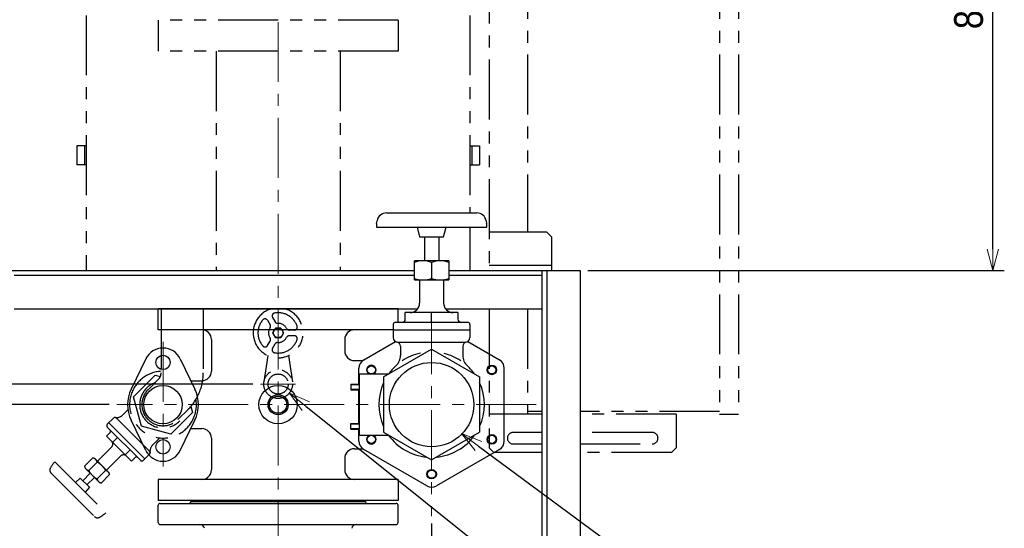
# Model space of a CAD drawing. Extents: x 0 to 8400, y 0 to 5940.
# Tile 11 of 34: x 1291 to 2317, y 1262 to 1792. Entities that reach past the tile are written whole.
import ezdxf
from ezdxf import colors
from ezdxf.entities.mleader import LeaderData, LeaderLine
from ezdxf.math import Vec2, Vec3

# ---------------------------------------------------------------- set-up
doc = ezdxf.new("R2010")
doc.units = 0
doc.header["$LTSCALE"] = 50
doc.header["$MEASUREMENT"] = 0
doc.linetypes.add('CENTER', pattern=[2, 1.25, -0.25, 0.25, -0.25])
doc.linetypes.add('PHANTOM', pattern=[2.5, 1.25, -0.25, 0.25, -0.25, 0.25, -0.25])
doc.layers.get('0').update_dxf_attribs({"linetype": 'CONTINUOUS'})
doc.layers.get('Defpoints').update_dxf_attribs({"color": 8, "linetype": 'CONTINUOUS'})
for name, color, linetype in [('ACCES1', 1, 'CONTINUOUS'), ('ACCES5', 1, 'CONTINUOUS'), ('ACCES9', 6, 'CONTINUOUS'), ('DETAIL', 7, 'CONTINUOUS')]:
    doc.layers.add(name, color=color, linetype=linetype)
for name, color, linetype, lineweight in [('SIZE', 3, 'CONTINUOUS', 13), ('SIZE_ACCES5', 1, 'CONTINUOUS', 13), ('SIZE_ACCES9', 6, 'CONTINUOUS', 13)]:
    doc.layers.add(name, color=color, linetype=linetype, lineweight=lineweight)
doc.styles.get("Standard").update_dxf_attribs({"font": 'monotxt.shx', "width": 0.83, "bigfont": 'extfont.shx'})
doc.dimstyles.new('STDIM1', dxfattribs={"dimscale": 0, "dimtxt": 30, "dimasz": 22, "dimexe": 12, "dimexo": 8, "dimgap": 10, "dimtad": 1, "dimdec": 1, "dimdsep": 46, "dimtxsty": 'STANDARD', "dimblk": 'OPEN30', "dimcen": 0, "dimdle": 4.496, "dimclrd": 256, "dimclre": 256, "dimclrt": 256, "dimadec": 0, "dimazin": 0, "dimtfac": 1, "dimtdec": 1, "dimtmove": 0, "dimatfit": 3, "dimldrblk": 'OPEN30', "dimfxl": 1, "dimtvp": 1, "dimtolj": 1, "dimarcsym": 0})

# ---------------------------------------------------------------- blocks, each defined once
blk = doc.blocks.new('_OPEN30')
at = {"color": 0, "linetype": 'ByBlock'}
for p, q in [((-1, 0.268), (0, 0)), ((0, 0), (-1, -0.268)), ((0, 0), (-1, 0))]:
    blk.add_line(p, q, dxfattribs=at)
blk = doc.blocks.new('*D1')
at = {"layer": 'Defpoints', "color": 0}
for p in [(1720, 1274.9), (1560, 520), (1720, 435.3)]:
    blk.add_point(p, dxfattribs=at)
at = {"layer": 'SIZE', "lineweight": -2}
for p, q in [((1720, 1266.9), (1720, 423.3)), ((1560, 512), (1560, 423.3)), ((1582, 435.3), (1698, 435.3))]:
    blk.add_line(p, q, dxfattribs=at)
at = {"layer": 'SIZE', "lineweight": -2, "xscale": 22, "yscale": 22, "zscale": 22, "rotation": 180}
blk.add_blockref('_OPEN30', (1560, 435.3), dxfattribs=at)
at = {"layer": 'SIZE', "lineweight": -2, "xscale": 22, "yscale": 22, "zscale": 22}
blk.add_blockref('_OPEN30', (1720, 435.3), dxfattribs=at)
at = {"layer": 'SIZE', "insert": (1640, 460.3), "char_height": 30, "attachment_point": 5}
blk.add_mtext('\\A1;160', dxfattribs=at)
blk = doc.blocks.new('*D54')
at = {"layer": 'Defpoints', "color": 0}
for p in [(1245, 1531), (1145, 1412.5), (1541.7, 1412.5)]:
    blk.add_point(p, dxfattribs=at)
at = {"layer": 'SIZE_ACCES5', "lineweight": -2}
for p, q in [((1237, 1531), (1133, 1531)), ((1145, 1509), (1145, 1434.5)), ((1533.7, 1412.5), (1133, 1412.5)), ((1145, 1412.5), (1145, 1064))]:
    blk.add_line(p, q, dxfattribs=at)
at = {"layer": 'SIZE_ACCES5', "lineweight": -2, "xscale": 22, "yscale": 22, "zscale": 22}
for p, rotation in [((1145, 1531), 90), ((1145, 1412.5), 270)]:
    blk.add_blockref('_OPEN30', p, dxfattribs=dict(at, rotation=rotation))
at = {"layer": 'SIZE_ACCES5', "insert": (1120, 1212.6), "char_height": 30, "attachment_point": 5, "rotation": 90}
blk.add_mtext('\\A1;119{\\W0.83;（50L、標準）}', dxfattribs=at)
blk = doc.blocks.new('*D55')
at = {"layer": 'Defpoints', "color": 0}
for p in [(820, 1901), (1495, 1901), (1245, 550)]:
    blk.add_point(p, dxfattribs=at)
at = {"layer": 'SIZE_ACCES5', "lineweight": -2}
for p, q in [((1487, 1901), (808, 1901)), ((820, 572), (820, 1879)), ((1237, 550), (808, 550))]:
    blk.add_line(p, q, dxfattribs=at)
at = {"layer": 'SIZE_ACCES5', "lineweight": -2, "xscale": 22, "yscale": 22, "zscale": 22}
for p, rotation in [((820, 1901), 90), ((820, 550), 270)]:
    blk.add_blockref('_OPEN30', p, dxfattribs=dict(at, rotation=rotation))
at = {"layer": 'SIZE_ACCES5', "insert": (795, 1225.5), "char_height": 30, "attachment_point": 5, "rotation": 90}
blk.add_mtext('\\A1;1351', dxfattribs=at)
blk = doc.blocks.new('*D57')
at = {"layer": 'Defpoints', "color": 0}
for p in [(755, 2057), (1358, 2057), (1245, 550)]:
    blk.add_point(p, dxfattribs=at)
at = {"layer": 'SIZE_ACCES5', "lineweight": -2}
for p, q in [((1350, 2057), (743, 2057)), ((755, 572), (755, 2035)), ((1237, 550), (743, 550))]:
    blk.add_line(p, q, dxfattribs=at)
at = {"layer": 'SIZE_ACCES5', "lineweight": -2, "xscale": 22, "yscale": 22, "zscale": 22}
for p, rotation in [((755, 2057), 90), ((755, 550), 270)]:
    blk.add_blockref('_OPEN30', p, dxfattribs=dict(at, rotation=rotation))
at = {"layer": 'SIZE_ACCES5', "insert": (730, 1303.5), "char_height": 30, "attachment_point": 5, "rotation": 90}
blk.add_mtext('\\A1;1507', dxfattribs=at)
blk = doc.blocks.new('*D49')
at = {"layer": 'Defpoints', "color": 0}
for p in [(1245, 1531), (1080, 1391), (1391.9, 1391)]:
    blk.add_point(p, dxfattribs=at)
at = {"layer": 'SIZE', "lineweight": -2}
for p, q in [((1237, 1531), (1068, 1531)), ((1080, 1509), (1080, 1413)), ((1383.9, 1391), (1068, 1391))]:
    blk.add_line(p, q, dxfattribs=at)
at = {"layer": 'SIZE', "lineweight": -2, "xscale": 22, "yscale": 22, "zscale": 22}
for p, rotation in [((1080, 1531), 90), ((1080, 1391), 270)]:
    blk.add_blockref('_OPEN30', p, dxfattribs=dict(at, rotation=rotation))
at = {"layer": 'SIZE', "insert": (1055, 1461), "char_height": 30, "attachment_point": 5, "rotation": 90}
blk.add_mtext('\\A1;140', dxfattribs=at)
blk = doc.blocks.new('*D60')
at = {"layer": 'Defpoints', "color": 0}
for p in [(2040, 2381), (2305, 2381), (1875, 1531)]:
    blk.add_point(p, dxfattribs=at)
at = {"layer": 'SIZE_ACCES9', "lineweight": -2}
for p, q in [((2048, 2381), (2317, 2381)), ((2305, 1553), (2305, 2359)), ((1883, 1531), (2317, 1531))]:
    blk.add_line(p, q, dxfattribs=at)
at = {"layer": 'SIZE_ACCES9', "lineweight": -2, "xscale": 22, "yscale": 22, "zscale": 22}
for p, rotation in [((2305, 2381), 90), ((2305, 1531), 270)]:
    blk.add_blockref('_OPEN30', p, dxfattribs=dict(at, rotation=rotation))
at = {"layer": 'SIZE_ACCES9', "insert": (2280, 1956), "char_height": 30, "attachment_point": 5, "rotation": 90}
blk.add_mtext('\\A1;850（標準、呼水槽50L）', dxfattribs=at)

msp = doc.modelspace()

# ---------------------------------------------------------------- linework, layer by layer
at = {"layer": 'ACCES1', "linetype": 'PHANTOM'}
for p, q in [((1435.0013, 1791.98539), (1435.0013, 1759.72732)), ((1685.00065, 1791.98539), (1435.0013, 1791.98539)), ((1685.00065, 1791.98539), (1685.00065, 1759.72732)), ((1685.00065, 1759.72732), (1435.0013, 1759.72732)), ((1495.48452, 1759.72732), (1495.48452, 1530.9999)), ((1624.51678, 1759.72732), (1624.51678, 1530.9999))]:
    msp.add_line(p, q, dxfattribs=at)
at = {"layer": 'ACCES5', "linetype": 'PHANTOM'}
for p, q in [((1360.00031, 2046.99985), (1360.00031, 1530.9999)), ((1760.00031, 2046.99985), (1760.00031, 1590.9999)), ((1350.00001, 1660.9999), (1350.00001, 1640.9999)), ((1360.00001, 1660.9999), (1350.00001, 1660.9999)), ((1358.00019, 1660.9999), (1358.00019, 1640.9999)), ((1760.0003, 1660.9999), (1769.99999, 1660.9999)), ((1762.00012, 1660.9999), (1762.00012, 1640.9999)), ((1769.99999, 1660.9999), (1769.99999, 1640.9999)), ((1360.00001, 1640.9999), (1350.00001, 1640.9999)), ((1760.0003, 1640.9999), (1769.99999, 1640.9999)), ((1760.00031, 1575.9999), (1760.00031, 1530.9999)), ((1437.99961, 1490.9999), (1437.99961, 1424.25365)), ((1481.99981, 1490.9999), (1481.99981, 1424.25365)), ((1549.15026, 1490.9999), (1549.15026, 1489.44773)), ((1570.85021, 1490.9999), (1570.85021, 1489.4478)), ((1548.91696, 1479.0168), (1551.63591, 1474.3074)), ((1554.11301, 1482.01685), (1556.83216, 1477.30735)), ((1557.11351, 1470.81985), (1554.22671, 1465.81985)), ((1562.88696, 1470.81985), (1557.11351, 1470.81985)), ((1562.88696, 1470.81985), (1565.77381, 1465.81985)), ((1576.97086, 1468.8198), (1571.53291, 1468.8198)), ((1554.22686, 1465.81985), (1557.11351, 1460.81985)), ((1562.88696, 1460.81985), (1557.11351, 1460.81985)), ((1565.77381, 1465.81985), (1562.88696, 1460.81985)), ((1576.97086, 1462.8199), (1571.53291, 1462.8199)), ((1548.91696, 1452.6229), (1551.63591, 1457.3324)), ((1554.11301, 1449.62295), (1556.83196, 1454.33235)), ((1549.20611, 1442.16645), (1545.16006, 1414.66345)), ((1570.79471, 1442.16645), (1574.84056, 1414.66345)), ((1409.32801, 1399.2184), (1431.78161, 1421.6721)), ((1435.07051, 1417.1825), (1424.44431, 1406.55645)), ((1431.78161, 1421.6722), (1437.15546, 1420.2323)), ((1417.54671, 1368.5463), (1409.32801, 1399.2186)), ((1397.3899, 1379.77324), (1403.37365, 1385.75699)), ((1466.18286, 1386.06925), (1455.55636, 1375.44315)), ((1468.98196, 1389.09055), (1470.67261, 1382.7813)), ((1381.95859, 1370.607), (1388.23336, 1376.88177)), ((1391.37075, 1376.88177), (1425.88198, 1342.37054)), ((1448.21901, 1360.3276), (1470.67261, 1382.7813)), ((1381.95859, 1367.46961), (1416.46983, 1332.95838)), ((1383.52729, 1372.17569), (1421.1759, 1334.52707)), ((1448.21901, 1360.3276), (1417.54671, 1368.5462)), ((1381.15271, 1358.23583), (1384.91761, 1362.00073)), ((1381.15271, 1358.23583), (1407.23624, 1332.1523)), ((1387.67354, 1351.715), (1392.69338, 1356.73483)), ((1428.77361, 1348.38953), (1436.70187, 1356.31779)), ((1371.6295, 1332.04145), (1386.35091, 1346.76286)), ((1358.29083, 1326.67951), (1366.96862, 1335.3573)), ((1368.80597, 1334.86498), (1366.96862, 1335.3573)), ((1368.80597, 1334.86498), (1383.86538, 1319.80557)), ((1381.04166, 1322.62929), (1395.76307, 1337.3507)), ((1400.7154, 1338.67314), (1405.73524, 1343.69297)), ((1407.23624, 1332.1523), (1411.00114, 1335.9172)), ((1419.60721, 1332.95838), (1425.88198, 1339.23315)), ((1327.28206, 1331.31467), (1380.31507, 1278.28166)), ((1358.27408, 1326.66276), (1358.7664, 1324.8254)), ((1358.7664, 1324.8254), (1373.82581, 1309.766)), ((1362.6213, 1322.31553), (1371.31584, 1331.01008)), ((1323.29867, 1319.61113), (1368.61173, 1274.29808)), ((1348.68069, 1309.91604), (1353.79847, 1314.21041)), ((1353.79847, 1314.21041), (1363.21063, 1304.79826)), ((1356.30853, 1311.70035), (1364.09999, 1319.49181)), ((1360.70076, 1307.30813), (1368.49222, 1315.09959)), ((1371.31594, 1313.6209), (1380.01048, 1322.31544)), ((1375.66316, 1309.27367), (1384.3577, 1317.96821)), ((1384.3577, 1317.96821), (1383.86538, 1319.80557)), ((1363.21063, 1304.79826), (1358.91644, 1299.68029)), ((1373.82581, 1309.766), (1375.66316, 1309.27367))]:
    msp.add_line(p, q, dxfattribs=at)
at = {"layer": 'ACCES5', "color": 4, "linetype": 'CENTER', "lineweight": 13}
msp.add_line((1578.28064, 1412.48035), (1541.71998, 1412.48035), dxfattribs=at)
at = {"layer": 'ACCES5', "linetype": 'PHANTOM'}
for centre, radius in [((1560.00031, 1465.81985), 5), ((1560.00031, 1412.48035), 15), ((1560.00031, 1412.48035), 10.4775)]:
    msp.add_circle(centre, radius, dxfattribs=at)
for centre, radius, start, end in [((1560.00031, 1465.81985), 26, 104.42755285, 75.57244715), ((1560.00031, 1465.81985), 21, 139.47121, 220.52872), ((1546.31881, 1477.5168), 3, 30.000032, 139.47081), ((1556.71116, 1483.5168), 3, 100.52875, 210.00029), ((1560.00031, 1465.81985), 21, 19.471102, 100.52873), ((1560.00031, 1465.81985), 10, 147.48641, 212.51358), ((1549.03781, 1472.8074), 3, 327.48637, 29.999977), ((1559.43011, 1478.8074), 3, 210.00007, 272.51355), ((1560.00031, 1465.81985), 10, 27.486302, 92.513526), ((1571.53291, 1471.81985), 3, 207.48645, 270.00004), ((1576.97086, 1471.81985), 3, 270.00004, 19.470774), ((1549.03781, 1458.8324), 3, 329.99999, 32.513487), ((1560.00031, 1465.81985), 21, 259.47111, 340.5287), ((1560.00031, 1465.81985), 10, 267.48631, 332.5135), ((1571.53291, 1459.8199), 3, 90.000091, 152.51364), ((1576.97086, 1459.8199), 3, 340.52859, 90.00018), ((1546.31881, 1454.12295), 3, 220.5287, 330.00021), ((1556.71116, 1448.12295), 3, 150.00013, 259.47083), ((1559.43011, 1452.8324), 3, 87.486397, 150.00007), ((1440.00031, 1390.9999), 34.83861, 93.29217413, 9.25980352), ((1427.99961, 1424.25365), 10, 314.99902, 0.0000025), ((1427.99961, 1424.25365), 54, 314.73671, 0), ((1440.00031, 1390.9999), 24.30017, 109.86833, 340.12919), ((1440.00031, 1390.9999), 22, 134.99902, 314.99901), ((1389.80206, 1375.31308), 2.21847, 45, 135), ((1391.37075, 1386.29392), 8.87386, 261.8700725, 312.70970444), ((1383.52729, 1369.03831), 2.21847, 135, 225), ((1383.66257, 1363.25576), 1.77477, 315, 45), ((1383.21353, 1349.90024), 4.43693, 315, 45), ((1435.29413, 1342.37054), 8.87386, 137.29036544, 188.13132634), ((1431.05577, 1346.28279), 3.10585, 132.73286496, 137.28881289), ((1366.01701, 1330.03434), 5.38791, 10.43370723, 75.00063562), ((1398.90045, 1334.21332), 4.43693, 45, 135), ((1412.25617, 1334.66217), 1.77477, 45, 135), ((1424.31329, 1340.80184), 2.21847, 315, 45), ((1326.43606, 1322.74852), 4.43693, 152.45624343, 225), ((1346.10637, 1312.49036), 26.62159, 135, 152.45749879), ((1363.59704, 1327.61437), 5.38791, 194.99936438, 259.56629277), ((1361.94888, 1312.94867), 20.34594, 27.41131658, 62.58795645), ((1418.03852, 1334.52707), 2.21847, 225, 315), ((1380.6829, 1331.6823), 20.34594, 207.41131658, 242.58795645), ((1379.03474, 1317.0166), 5.38791, 14.99936438, 79.56629277), ((1376.61477, 1314.59664), 5.38791, 190.43370723, 255.00063562), ((1371.74911, 1277.43546), 4.43693, 225, 297.54270751), ((1361.49076, 1297.10597), 26.62159, 297.54250121, 315)]:
    msp.add_arc(centre, radius, start, end, dxfattribs=at)
at = {"layer": 'ACCES9', "linetype": 'PHANTOM'}
for p, q in [((1780.00079, 2375.99988), (1780.00079, 1530.9999)), ((1819.99999, 2380.99988), (1819.99999, 1570.99911)), ((2019.99999, 2380.99988), (2019.99999, 1380.99091)), ((2039.99999, 2380.99988), (2039.99999, 1380.99091)), ((1819.99999, 1570.99911), (1780.00079, 1570.99911)), ((1840.00079, 1570.99911), (1780.00079, 1570.99911)), ((1840.00079, 1570.99911), (1845.00079, 1565.99911)), ((1845.00079, 1565.99911), (1845.00079, 1530.99991)), ((1819.99999, 1535.99981), (1780.00079, 1535.99981)), ((1845.00079, 1535.99981), (1780.00079, 1535.99981)), ((1780.00079, 1490.9999), (1780.00079, 1346.00371)), ((1819.99999, 1490.9999), (1819.99999, 1381.00291)), ((1835.00056, 1381.00291), (1780.00079, 1381.00291)), ((1835.00056, 1383.99091), (1819.99999, 1383.99091)), ((2019.99999, 1383.99091), (1875.00031, 1383.99091)), ((1974.99689, 1381.00291), (1875.00031, 1381.00291)), ((1974.99689, 1381.00291), (1974.99689, 1346.00371)), ((2019.99999, 1380.99091), (2039.99999, 1380.99091)), ((1835.00056, 1362.00329), (1805.00029, 1362.00329)), ((1949.99739, 1362.00329), (1875.00031, 1362.00329)), ((1785.00079, 1341.00371), (1780.00079, 1346.00371)), ((1785.00079, 1341.00371), (1780.00079, 1346.00371)), ((1805.00029, 1350.00353), (1835.00056, 1350.00353)), ((1875.00031, 1350.00353), (1949.99739, 1350.00353)), ((1974.99689, 1346.00371), (1969.99689, 1341.00371)), ((1835.00056, 1341.00371), (1785.00079, 1341.00371)), ((1969.99689, 1341.00371), (1875.00031, 1341.00371))]:
    msp.add_line(p, q, dxfattribs=at)
for centre, start, end in [((1805.00029, 1356.00341), 90, 270), ((1949.99739, 1356.00341), 270, 90)]:
    msp.add_arc(centre, 5.99988, start, end, dxfattribs=at)
at = {"layer": 'DETAIL', "color": 4, "linetype": 'CENTER', "lineweight": 13}
for p, q in [((1560.00031, 2989.9999), (1560.00031, 519.99988)), ((1720.00031, 1485.15292), (1720.00031, 1274.85288)), ((1440.00031, 1456.50014), (1440.00031, 1326.62583)), ((1828.90357, 1390.9999), (1391.88478, 1390.9999))]:
    msp.add_line(p, q, dxfattribs=at)
at = {"layer": 'DETAIL'}
for p, q in [((1673.01828, 1590.9999), (1766.98237, 1590.9999)), ((1662.65226, 1579.79892), (1663.1702, 1582.73639)), ((1776.83042, 1582.73636), (1777.34836, 1579.79889)), ((1662.50031, 1578.06247), (1662.50031, 1575.9999)), ((1662.50031, 1575.9999), (1777.50031, 1575.9999)), ((1704.82081, 1575.9999), (1707.50031, 1565.99987)), ((1732.50031, 1565.99987), (1735.17981, 1575.9999)), ((1777.50031, 1575.9999), (1777.50031, 1578.06247)), ((1707.50031, 1565.9999), (1732.50031, 1565.9999)), ((1712.50031, 1565.9999), (1712.50031, 1540.9999)), ((1727.50031, 1565.9999), (1727.50031, 1540.9999)), ((1702.00031, 1520.9999), (1702.00031, 1540.99987)), ((1738.00028, 1540.99987), (1702.00037, 1540.99987)), ((1738.00031, 1540.99987), (1738.00031, 1520.9999)), ((1245.00032, 1530.9999), (1702.00031, 1530.9999)), ((1720.00031, 1539.39218), (1720.00031, 1522.6076)), ((1738.00031, 1530.9999), (1875.0003, 1530.9999)), ((1835.0003, 1530.9999), (1835.0003, 649.9999)), ((1840.0003, 1530.9999), (1840.0003, 655.99989)), ((1875.0003, 1530.9999), (1875.0003, 649.9999)), ((1285.00032, 1525.9999), (1702.00031, 1525.9999)), ((1702.00034, 1520.9999), (1738.00025, 1520.9999)), ((1707.50031, 1520.9999), (1707.50031, 1496.9999)), ((1732.50031, 1520.9999), (1732.50031, 1496.9999)), ((1738.00031, 1525.9999), (1835.0003, 1525.9999)), ((1285.00032, 1490.9999), (1705.50031, 1490.9999)), ((1685.00031, 1490.9998), (1435.00031, 1490.9998)), ((1435.00031, 1468.9998), (1435.00031, 1490.9998)), ((1685.00031, 1476.9999), (1685.00031, 1490.9998)), ((1734.50031, 1490.9999), (1835.0003, 1490.9999)), ((1692.50022, 1479.99987), (1692.50022, 1486.9999)), ((1747.50031, 1486.99987), (1692.50022, 1486.99987)), ((1720.00031, 1476.9999), (1720.00031, 1486.99987)), ((1747.50031, 1486.99987), (1747.50031, 1479.99987)), ((1680.00031, 1468.9998), (1435.00031, 1468.9998)), ((1680.00031, 1474.4999), (1680.00031, 1460.9999)), ((1680.00031, 1468.9999), (1760.00031, 1468.9999)), ((1682.50031, 1476.9999), (1757.50031, 1476.9999)), ((1760.00031, 1474.4999), (1760.00031, 1460.9999)), ((1490.50031, 1458.9998), (1490.50031, 1425.9999)), ((1629.50031, 1458.9998), (1629.50031, 1446.9999)), ((1649.22309, 1437.63662), (1682.34805, 1456.76133)), ((1670.00031, 1419.86742), (1720.00033, 1448.73494)), ((1685.00031, 1455.9999), (1755.00031, 1455.9999)), ((1687.50031, 1452.12579), (1687.50031, 1442.41732)), ((1720.00033, 1448.73494), (1770.00031, 1419.86743)), ((1752.50031, 1452.12579), (1752.50031, 1442.41732)), ((1757.65257, 1456.76133), (1790.77755, 1437.63661)), ((1422.00034, 1438.71782), (1406.70042, 1407.12811)), ((1458.00022, 1438.71787), (1473.30017, 1407.1281)), ((1639.50031, 1436.9999), (1648.1202, 1436.9999)), ((1644.22309, 1412.4999), (1644.22309, 1428.9764)), ((1795.77754, 1353.0234), (1795.77754, 1428.9764)), ((1644.35095, 1422.9999), (1644.35095, 1358.9999)), ((1644.35095, 1422.9999), (1675.26777, 1422.9999)), ((1670.00031, 1419.86742), (1670.00031, 1362.13241)), ((1770.00031, 1419.86743), (1770.00031, 1362.13241)), ((1469.00327, 1415.9999), (1480.50031, 1415.9999)), ((1635.85095, 1412.4999), (1644.35095, 1412.4999)), ((1635.85095, 1412.4999), (1635.85095, 1406.4999)), ((1635.85095, 1411.9584), (1644.35095, 1411.9584)), ((1635.85095, 1407.04141), (1644.35095, 1407.04141)), ((1635.85095, 1406.4999), (1644.35095, 1406.4999)), ((1644.22309, 1371.4999), (1644.22309, 1406.4999)), ((1422.00038, 1343.282), (1406.70045, 1374.87174)), ((1458.00026, 1343.28197), (1473.30018, 1374.87169)), ((1469.00329, 1365.9999), (1480.50031, 1365.9999)), ((1635.85095, 1371.4999), (1644.35095, 1371.4999)), ((1635.85095, 1365.4999), (1635.85095, 1371.4999)), ((1635.85095, 1370.9584), (1644.35095, 1370.9584)), ((1635.85095, 1366.04141), (1644.35095, 1366.04141)), ((1635.85095, 1365.4999), (1644.35095, 1365.4999)), ((1644.22309, 1353.0234), (1644.22309, 1365.4999)), ((1490.50031, 1355.9999), (1490.50031, 1322.9998)), ((1644.35095, 1358.9999), (1675.42598, 1358.9999)), ((1670.00031, 1362.13241), (1720.00036, 1333.26489)), ((1720.00036, 1333.26489), (1770.00031, 1362.13241)), ((1639.50031, 1344.9999), (1648.1202, 1344.9999)), ((1629.50031, 1334.9999), (1629.50031, 1322.9998)), ((1715.00031, 1306.38665), (1649.22309, 1344.36312)), ((1790.77755, 1344.36313), (1725.00032, 1306.38665)), ((1685.00031, 1312.9998), (1435.00031, 1312.9998)), ((1435.00031, 1312.9998), (1435.00031, 1290.9998)), ((1685.00031, 1312.9998), (1685.00031, 1290.9998)), ((1435.0003, 1267.9999), (1435.0003, 1285.9999)), ((1685.00031, 1290.9998), (1435.00031, 1290.9998)), ((1437.0003, 1287.9999), (1683.0003, 1287.99991)), ((1469.0003, 1289.9999), (1651.0003, 1289.99991)), ((1685.0003, 1267.99991), (1685.0003, 1285.99991)), ((1437.0003, 1265.9999), (1683.0003, 1265.99991))]:
    msp.add_line(p, q, dxfattribs=at)
for centre, radius in [((1440.00031, 1434.9999), 7.5), ((1657.21344, 1427.2499), 4.25), ((1720.00031, 1390.9999), 44), ((1782.78718, 1427.2499), 5), ((1782.78718, 1427.2499), 4.25), ((1440.00031, 1390.9999), 20), ((1560.00031, 1390.9999), 20), ((1560.00031, 1390.9999), 10.5), ((1560.00031, 1390.9999), 9), ((1657.21344, 1354.7499), 4.25), ((1782.78718, 1354.7499), 5), ((1782.78718, 1354.7499), 4.25), ((1440.00031, 1346.9999), 7.5), ((1720.00031, 1318.4999), 5), ((1720.00031, 1318.4999), 4.25)]:
    msp.add_circle(centre, radius, dxfattribs=at)
for centre, radius, start, end in [((1673.01828, 1580.9999), 10, 89.999927, 169.99997), ((1766.98237, 1580.9999), 10, 10.000032, 90.000037), ((1672.50031, 1578.06247), 10, 170.00008, 180.00007), ((1767.50031, 1578.06247), 10, 359.99993, 9.9999229), ((1711.00031, 1515.00488), 25.99503, 69.743663, 110.25625), ((1729.00031, 1515.00488), 25.99503, 69.743663, 110.25625), ((1711.00034, 1546.99493), 25.99503, 249.7437, 290.25628), ((1729.00031, 1546.9949), 25.99503, 249.7437, 290.25628), ((1697.50031, 1496.9999), 10, 270.00002, 0), ((1742.50031, 1496.9999), 10, 180.00009, 270.00002), ((1689.50025, 1479.9999), 3, 270.00035, 0), ((1750.50031, 1479.9999), 3, 179.99996, 270), ((1480.50031, 1458.9998), 10, 0, 90), ((1639.50031, 1458.9998), 10, 90, 180), ((1682.50031, 1474.4999), 2.5, 89.999982, 179.99996), ((1757.50031, 1474.4999), 2.5, 0, 89.999982), ((1685.00031, 1460.9999), 5, 179.99996, 269.99995), ((1755.00031, 1460.9999), 5, 270.00002, 0), ((1440.00031, 1429.9999), 20, 25.84241187, 154.15758995), ((1683.50031, 1452.12579), 4, 359.99985, 80.405916), ((1756.50031, 1452.12579), 4, 99.594048, 180.00018), ((1639.50031, 1446.9999), 10, 180, 270), ((1654.22309, 1428.9764), 10, 120.00010529, 180), ((1672.50031, 1442.41732), 15, 312.7321, 359.99998), ((1720.00031, 1390.9999), 55, 102.25799, 123.89154), ((1720.00031, 1390.9999), 55, 56.318632, 76.130928), ((1767.50031, 1442.41732), 15, 180.00004, 227.26795), ((1785.77754, 1428.9764), 10, 0, 59.99989471), ((1657.21344, 1427.2499), 5, 301.78833062, 238.21166938), ((1720.00031, 1390.9999), 55, 132.7221, 144.61991), ((1720.00031, 1390.9999), 55, 35.463339, 47.27789), ((1480.50031, 1425.9999), 10, 270, 0), ((1440.00031, 1390.9999), 37, 154.15758995, 205.84240663), ((1440.00031, 1390.9999), 37, 334.15759337, 25.84241005), ((1720.00031, 1390.9999), 55, 155.37997, 204.61995), ((1720.00031, 1390.9999), 55, 335.38002, 24.619977), ((1480.50031, 1355.9999), 10, 0, 90), ((1657.21344, 1354.7499), 5, 121.78833062, 58.21166938), ((1720.00031, 1390.9999), 55, 215.38003, 264.62001), ((1720.00031, 1390.9999), 55, 275.38002, 324.61999), ((1639.50031, 1334.9999), 10, 90, 180), ((1654.22309, 1353.0234), 10, 180, 240.00006956), ((1785.77754, 1353.0234), 10, 299.99993044, 0), ((1440.00031, 1351.9999), 20, 205.84241005, 334.15758813), ((1480.50031, 1322.9998), 10, 270, 0), ((1639.50031, 1322.9998), 10, 180, 270), ((1720.00031, 1315.0469), 10, 239.99998214, 300.00001786), ((1437.0003, 1285.9999), 2, 90.00000144, 180.00000144), ((1467.0003, 1289.9999), 2, 270.00000144, 0.00000144), ((1653.0003, 1289.99991), 2, 180.00000144, 270.00000144), ((1683.0003, 1285.99991), 2, 0.00000144, 90.00000144), ((1437.0003, 1267.9999), 2, 180.00000144, 270.00000144), ((1478.42831, 1260.9999), 5, 11.68118748, 90.00000144), ((1641.57228, 1260.99991), 5, 90.00000144, 168.3188154), ((1683.0003, 1267.99991), 2, 270.00000144, 0.00000144)]:
    msp.add_arc(centre, radius, start, end, dxfattribs=at)

# ---------------------------------------------------------------- dimensions: what is measured, and where the dimension line sits
at = {"layer": 'SIZE'}
dim = msp.add_linear_dim(base=(1080.00032, 1390.9999), p1=(1245.00031, 1530.9999), p2=(1391.88478, 1390.9999), angle=90, dimstyle='STDIM1', override={"dimscale": 1, "dimtmove": 0}, dxfattribs=at)
dim.commit()
dim.dimension.update_dxf_attribs({"geometry": '*D49', "text_midpoint": (1055.00032, 1460.9999)})
dim = msp.add_linear_dim(base=(1720.00029, 435.29989), p1=(1560.00031, 519.99988), p2=(1720.00029, 1274.85288), dimstyle='STDIM1', override={"dimscale": 1, "dimtmove": 0}, dxfattribs=at)
dim.commit()
dim.dimension.update_dxf_attribs({"geometry": '*D1', "text_midpoint": (1640.0003, 460.29989)})
at = {"layer": 'SIZE_ACCES5'}
for base, p2, picture, middle in [((755.00032, 2056.99985), (1358.00021, 2056.99985), '*D57', (730.00032, 1303.49988)), ((820.00032, 1900.9999), (1494.99589, 1900.9999), '*D55', (795.00032, 1225.4999))]:
    dim = msp.add_linear_dim(base=base, p1=(1245.00022, 549.9999), p2=p2, angle=90, dimstyle='STDIM1', override={"dimscale": 1, "dimtmove": 0}, dxfattribs=at)
    dim.commit()
    dim.dimension.update_dxf_attribs({"geometry": picture, "text_midpoint": middle})
dim = msp.add_linear_dim(base=(1145.00032, 1412.48035), p1=(1245.00031, 1530.9999), p2=(1541.71998, 1412.48035), angle=90, text='<>{\\W0.83;（50L、標準）}', dimstyle='STDIM1', override={"dimscale": 1, "dimdec": 0, "dimtmove": 0}, dxfattribs=at)
dim.commit()
dim.dimension.update_dxf_attribs({"geometry": '*D54', "text_midpoint": (1145.00032, 1212.56275), "dimtype": 160})
at = {"layer": 'SIZE_ACCES9'}
dim = msp.add_linear_dim(base=(2304.99998, 2380.99988), p1=(1875.0003, 1530.9999), p2=(2039.99998, 2380.99988), angle=90, text='<>（標準、呼水槽50L）', dimstyle='STDIM1', override={"dimscale": 1, "dimtmove": 0}, dxfattribs=at)
dim.commit()
dim.dimension.update_dxf_attribs({"geometry": '*D60', "text_midpoint": (2279.99998, 1955.99989)})

# ---------------------------------------------------------------- leaders
at = {"layer": 'SIZE'}
ml = msp.add_multileader_mtext('Standard', dxfattribs=at)
ml.set_content('流量調整弁\\PRc3', color=256, style='STANDARD')
ml.set_leader_properties(color=256)
ml.set_arrow_properties(name='OPEN30')
ml.build(insert=Vec2(0, 0))
ml.multileader.update_dxf_attribs({"dogleg_length": 30, "arrow_head_size": 22})
ctx = ml.context
ctx.base_point, ctx.char_height, ctx.arrow_head_size, ctx.landing_gap_size, ctx.plane_origin = Vec3(2072.90315, 1145.39813), 30, 22, 15, Vec3(1917.89893, 733.00972)
notes = []
notes.append((ctx, [(0, (1, 1, 0), (2042.90315, 1145.39813), (1, 0), 30, [(0, [(1751.14659, 1360.87376)], 0, [])])]))
ctx.mtext.insert, ctx.mtext.flow_direction = Vec3(2087.90315, 1160.39813), 5
at = {"layer": 'SIZE_ACCES5'}
ml = msp.add_multileader_mtext('Standard', dxfattribs=at)
ml.set_content('ドレン弁\\P\\pq*;Rc1/2', color=256, style='STANDARD')
ml.set_leader_properties(color=256)
ml.set_arrow_properties(name='OPEN30')
ml.build(insert=Vec2(0, 0))
ml.multileader.update_dxf_attribs({"dogleg_length": 30, "arrow_head_size": 22})
ctx = ml.context
ctx.base_point, ctx.char_height, ctx.arrow_head_size, ctx.landing_gap_size, ctx.plane_origin = Vec3(2072.90315, 1025.39813), 30, 22, 15, Vec3(3020.0153, 182.18551)
notes.append((ctx, [(1, (1, 1, 0), (2042.90315, 1025.39813), (1, 0), 30, [(0, [(1571.726, 1403.12577)], 0, [])])]))
ctx.mtext.insert, ctx.mtext.defined_height, ctx.mtext.flow_direction = Vec3(2087.90315, 1040.39813), 35.85518, 5
for ctx, leaders in notes:
    for number, flags, end, landing, length, lines in leaders:
        leader = LeaderData()
        leader.index, (leader.has_last_leader_line, leader.has_dogleg_vector, leader.attachment_direction) = number, flags
        leader.last_leader_point, leader.dogleg_vector, leader.dogleg_length = Vec3(end), Vec3(landing), length
        for number, points, colour, breaks in lines:
            line = LeaderLine()
            line.index, line.vertices, line.color, line.breaks = number, Vec3.list(points), colors.encode_raw_color(colour), breaks
            leader.lines.append(line)
        ctx.leaders.append(leader)

doc.saveas('drawing.dxf')
